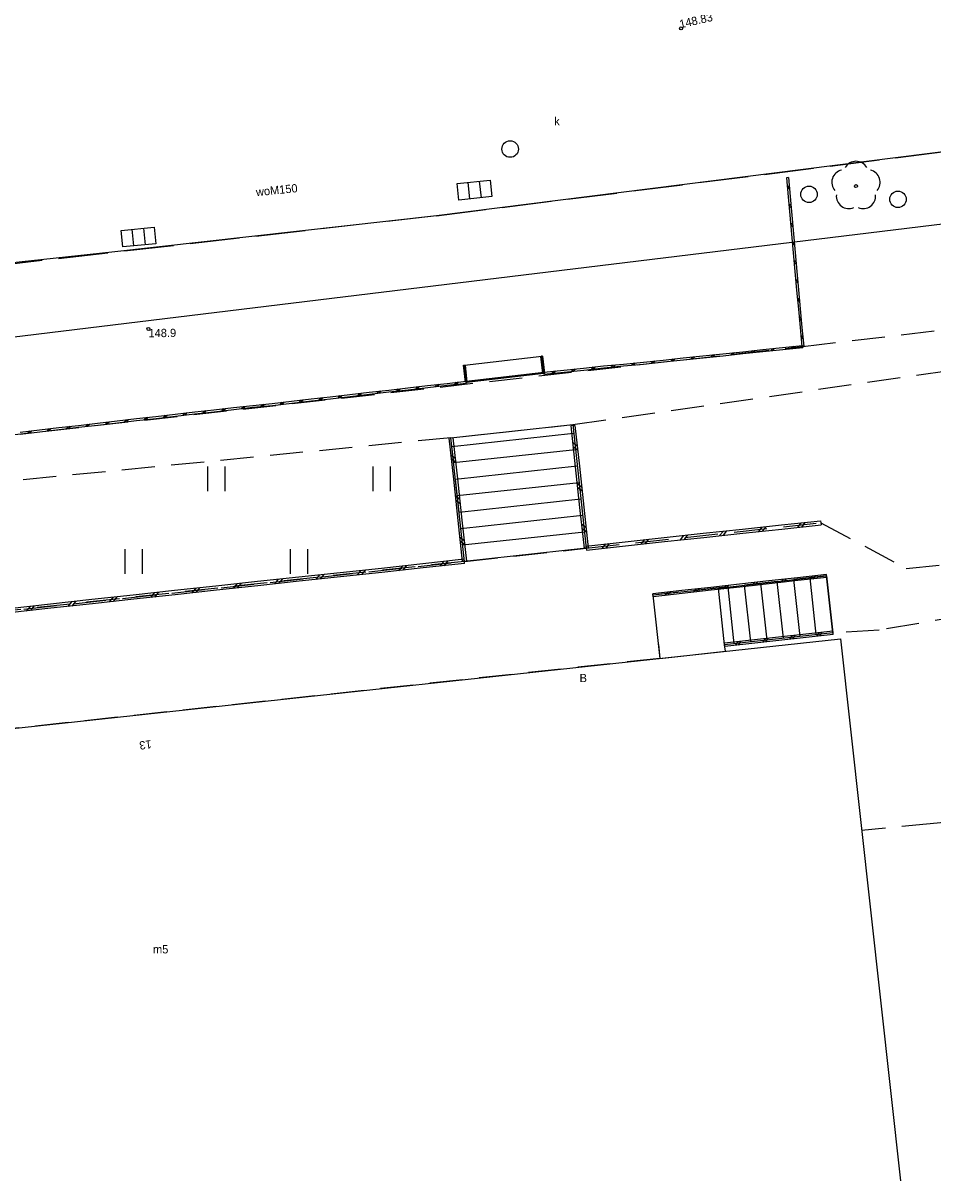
# Model space of a CAD drawing. Extents: x 7583285 to 7585126, y 6019995 to 6020809.
# Tile 39 of 54: x 7584343 to 7584370, y 6020676 to 6020711. Entities that reach past the tile are written whole.
import ezdxf
from ezdxf.enums import TextEntityAlignment as Align

# ---------------------------------------------------------------- set-up
doc = ezdxf.new("R2010")
doc.units = 0
doc.header["$MEASUREMENT"] = 0
for name, pattern in [('1_1', [0]), ('1_OTKC', [1.5, 1, -0.5]), ('1_OTKJ', [2, 1.5, -0.5]), ('1_OTKK', [0]), ('1_OTKS', [0]), ('1_OTKSG', [0]), ('1_OTZI', [1.5, 1, -0.5]), ('1_OTZT', [1.5, 1, -0.5]), ('3_EGBS', [0]), ('3_EGBSG', [0]), ('3_EGBU_A', [0]), ('4_SUPP_P', [2, 1.5, -0.5])]:
    doc.linetypes.add(name, pattern=pattern)
doc.layers.get('0').update_dxf_attribs({"linetype": 'CONTINUOUS', "lineweight": 5})
doc.layers.add('Dzialki', color=3, linetype='CONTINUOUS', lineweight=25)
for name, color, linetype in [('EADTD_T_0', 216, 'CONTINUOUS'), ('EGBB_E_T_0', 7, 'CONTINUOUS'), ('EGBB_L_0', 36, '3_EGBU_A'), ('EGBE_L_3', 7, '3_EGBS'), ('Numery_uzytkow', 3, 'CONTINUOUS'), ('OTD_L_12', 7, 'CONTINUOUS'), ('OTK_L_0', 7, '1_OTKJ'), ('OTK_L_1', 7, '1_OTKK'), ('OTK_L_2', 7, '1_OTKC'), ('OTK_L_6', 7, '1_OTKS'), ('OTR_T_0', 7, 'CONTINUOUS'), ('OTR_T_1', 7, 'CONTINUOUS'), ('OTZ_L_3', 7, '1_OTZT'), ('OTZ_T_0', 96, 'CONTINUOUS'), ('P_SUTP_L_0', 30, '4_SUPP_P'), ('SUK_E_T_4', 36, 'CONTINUOUS'), ('SUK_T_1', 36, 'CONTINUOUS'), ('SUK_T_3', 36, 'CONTINUOUS'), ('SUP_T_0', 7, 'CONTINUOUS'), ('SUP_T_2', 7, 'CONTINUOUS'), ('SUWP_E_T_0', 5, 'CONTINUOUS')]:
    doc.layers.add(name, color=color, linetype=linetype)

# ---------------------------------------------------------------- blocks, each defined once
blk = doc.blocks.new('1_OTRN')
at = {"linetype": 'Continuous'}
blk.add_circle((0, 0), 0.045, dxfattribs=at)
blk = doc.blocks.new('1_OTRS')
at = {"linetype": 'Continuous'}
blk.add_circle((0, 0), 0.045, dxfattribs=at)
blk = doc.blocks.new('1_OTZL')
at = {"linetype": 'Continuous'}
blk.add_circle((0, 0), 0.045, dxfattribs=at)
for centre, start, end in [((0, 0.375), 30.1401, 149.8599), ((-0.357, 0.116), 102.1445, 221.86), ((0.357, 0.116), 318.14, 77.8555), ((-0.22, -0.303), 174.1482, 293.8542), ((0.22, -0.303), 246.1458, 5.8518)]:
    blk.add_arc(centre, 0.375, start, end, dxfattribs=at)
blk = doc.blocks.new('1_OTZT')
at = {"linetype": 'Continuous'}
for p, q in [((-0.2625, -0.375), (-0.2625, 0.375)), ((0.2625, -0.375), (0.2625, 0.375))]:
    blk.add_line(p, q, dxfattribs=at)
blk = doc.blocks.new('4_SUKK')
at = {"linetype": 'Continuous'}
for p, q in [((-0.5, -0.25), (-0.5, 0.25)), ((-0.5, 0.25), (0.5, 0.25)), ((-0.175, 0.25), (-0.175, -0.25)), ((0.175, 0.25), (0.175, -0.25)), ((0.5, 0.25), (0.5, -0.25)), ((0.5, -0.25), (-0.5, -0.25))]:
    blk.add_line(p, q, dxfattribs=at)
blk = doc.blocks.new('4_SUKS')
at = {"linetype": 'Continuous'}
blk.add_circle((0, 0), 0.25, dxfattribs=at)
blk = doc.blocks.new('4_SUPP')
at = {"linetype": 'Continuous'}
blk.add_circle((0, 0), 0.25, dxfattribs=at)
blk = doc.blocks.new('4_SUPK')
at = {"linetype": 'Continuous'}
blk.add_circle((0, 0), 0.25, dxfattribs=at)

msp = doc.modelspace()

# ---------------------------------------------------------------- linework, layer by layer
at = {"layer": 'Dzialki'}
msp.add_line((7584377.44, 6020706.2), (7584316.88, 6020698.83), dxfattribs=at)
at = {"layer": 'EGBB_L_0', "linetype": '3_EGBU_A'}
for p, q in [((7584323.7, 6020688.08), (7584367.6, 6020692.84)), ((7584367.6, 6020692.84), (7584369.42, 6020676.45))]:
    msp.add_line(p, q, dxfattribs=at)
at = {"layer": 'EGBE_L_3', "linetype": '3_EGBS'}
for p, q in [((7584363.91, 6020694.37), (7584367.18, 6020694.74)), ((7584364.89, 6020692.75), (7584364.7, 6020694.46)), ((7584365.38, 6020692.8), (7584365.19, 6020694.52)), ((7584365.88, 6020692.86), (7584365.69, 6020694.57)), ((7584366.38, 6020692.91), (7584366.19, 6020694.63)), ((7584366.87, 6020692.97), (7584366.68, 6020694.68)), ((7584367.37, 6020693.02), (7584367.18, 6020694.74)), ((7584367.18, 6020694.74), (7584367.37, 6020693.02)), ((7584363.91, 6020694.37), (7584361.93, 6020694.16)), ((7584361.93, 6020694.16), (7584362.14, 6020692.25)), ((7584364.09, 6020692.66), (7584363.91, 6020694.37)), ((7584364.39, 6020692.69), (7584364.2, 6020694.41)), ((7584362.14, 6020692.25), (7584364.12, 6020692.47)), ((7584364.12, 6020692.47), (7584364.09, 6020692.66))]:
    msp.add_line(p, q, dxfattribs=at)
at = {"layer": 'EGBE_L_3', "linetype": '3_EGBSG'}
msp.add_line((7584367.37, 6020693.02), (7584364.09, 6020692.66), dxfattribs=at)
at = {"layer": 'OTD_L_12'}
for p, q in [((7584366.03, 6020706.79), (7584365.97, 6020706.78)), ((7584365.97, 6020706.78), (7584366.02, 6020706.21)), ((7584366.03, 6020706.79), (7584366.08, 6020706.22)), ((7584365.99, 6020706.55), (7584366.06, 6020706.5)), ((7584366, 6020706.5), (7584366.06, 6020706.45)), ((7584366.02, 6020706.21), (7584366.07, 6020705.65)), ((7584366.08, 6020706.22), (7584366.13, 6020705.65)), ((7584366.04, 6020705.99), (7584366.11, 6020705.94)), ((7584366.05, 6020705.93), (7584366.11, 6020705.88)), ((7584366.07, 6020705.65), (7584366.12, 6020705.08)), ((7584366.09, 6020705.42), (7584366.16, 6020705.37)), ((7584366.1, 6020705.36), (7584366.16, 6020705.31)), ((7584366.13, 6020705.65), (7584366.18, 6020705.09)), ((7584366.12, 6020705.08), (7584366.17, 6020704.51)), ((7584366.18, 6020705.09), (7584366.23, 6020704.52)), ((7584366.14, 6020704.85), (7584366.21, 6020704.8)), ((7584366.15, 6020704.8), (7584366.21, 6020704.75)), ((7584366.17, 6020704.51), (7584366.22, 6020703.95)), ((7584366.19, 6020704.29), (7584366.26, 6020704.24)), ((7584366.23, 6020704.52), (7584366.28, 6020703.95)), ((7584366.2, 6020704.23), (7584366.26, 6020704.18)), ((7584366.22, 6020703.95), (7584366.27, 6020703.38)), ((7584366.28, 6020703.95), (7584366.33, 6020703.39)), ((7584366.24, 6020703.72), (7584366.31, 6020703.67)), ((7584366.25, 6020703.66), (7584366.31, 6020703.61)), ((7584366.27, 6020703.38), (7584366.33, 6020702.81)), ((7584366.33, 6020703.39), (7584366.38, 6020702.82)), ((7584366.29, 6020703.15), (7584366.36, 6020703.1)), ((7584366.3, 6020703.1), (7584366.36, 6020703.05)), ((7584366.33, 6020702.81), (7584366.38, 6020702.25)), ((7584366.35, 6020702.59), (7584366.41, 6020702.54)), ((7584366.35, 6020702.53), (7584366.41, 6020702.48)), ((7584366.38, 6020702.82), (7584366.43, 6020702.25)), ((7584366.38, 6020702.25), (7584366.43, 6020701.68)), ((7584366.43, 6020702.25), (7584366.49, 6020701.69)), ((7584366.4, 6020702.02), (7584366.46, 6020701.97)), ((7584366.4, 6020701.96), (7584366.47, 6020701.91)), ((7584363.44, 6020701.4), (7584364.04, 6020701.46)), ((7584364.04, 6020701.46), (7584364.65, 6020701.52)), ((7584364.05, 6020701.4), (7584364.65, 6020701.47)), ((7584364.29, 6020701.43), (7584364.35, 6020701.49)), ((7584364.35, 6020701.43), (7584364.41, 6020701.5)), ((7584364.65, 6020701.52), (7584365.25, 6020701.59)), ((7584364.65, 6020701.47), (7584365.25, 6020701.53)), ((7584364.89, 6020701.49), (7584364.95, 6020701.56)), ((7584364.95, 6020701.5), (7584365.01, 6020701.56)), ((7584365.25, 6020701.59), (7584365.85, 6020701.65)), ((7584365.25, 6020701.53), (7584365.86, 6020701.59)), ((7584365.5, 6020701.55), (7584365.55, 6020701.62)), ((7584365.56, 6020701.56), (7584365.61, 6020701.62)), ((7584365.85, 6020701.65), (7584366.45, 6020701.71)), ((7584365.86, 6020701.59), (7584366.46, 6020701.65)), ((7584366.1, 6020701.62), (7584366.15, 6020701.68)), ((7584366.16, 6020701.62), (7584366.21, 6020701.69)), ((7584366.49, 6020701.69), (7584366.43, 6020701.68)), ((7584366.45, 6020701.71), (7584366.46, 6020701.65)), ((7584356.26, 6020700.6), (7584356.2, 6020701.12)), ((7584356.2, 6020701.12), (7584356.26, 6020701.12)), ((7584356.31, 6020700.61), (7584356.26, 6020701.12)), ((7584358.54, 6020701.38), (7584358.6, 6020701.39)), ((7584358.6, 6020700.87), (7584358.54, 6020701.38)), ((7584358.63, 6020701.13), (7584358.57, 6020701.18)), ((7584358.64, 6020701.08), (7584358.57, 6020701.12)), ((7584358.66, 6020700.87), (7584358.6, 6020701.39)), ((7584360.43, 6020701.09), (7584361.04, 6020701.15)), ((7584360.68, 6020701.05), (7584360.73, 6020701.12)), ((7584360.74, 6020701.06), (7584360.79, 6020701.12)), ((7584361.04, 6020701.15), (7584361.64, 6020701.21)), ((7584361.04, 6020701.09), (7584361.64, 6020701.15)), ((7584361.28, 6020701.12), (7584361.34, 6020701.18)), ((7584361.34, 6020701.12), (7584361.4, 6020701.19)), ((7584361.64, 6020701.21), (7584362.24, 6020701.27)), ((7584361.64, 6020701.15), (7584362.25, 6020701.22)), ((7584361.88, 6020701.18), (7584361.94, 6020701.24)), ((7584361.94, 6020701.18), (7584362, 6020701.25)), ((7584362.24, 6020701.27), (7584362.84, 6020701.34)), ((7584362.25, 6020701.22), (7584362.85, 6020701.28)), ((7584362.49, 6020701.24), (7584362.54, 6020701.31)), ((7584362.55, 6020701.25), (7584362.6, 6020701.31)), ((7584362.84, 6020701.34), (7584363.44, 6020701.4)), ((7584362.85, 6020701.28), (7584363.45, 6020701.34)), ((7584363.09, 6020701.3), (7584363.14, 6020701.37)), ((7584363.15, 6020701.31), (7584363.2, 6020701.37)), ((7584363.45, 6020701.34), (7584364.05, 6020701.4)), ((7584363.69, 6020701.37), (7584363.74, 6020701.43)), ((7584363.75, 6020701.37), (7584363.8, 6020701.44)), ((7584356.29, 6020700.86), (7584356.22, 6020700.91)), ((7584356.29, 6020700.81), (7584356.23, 6020700.86)), ((7584358.6, 6020700.87), (7584358.66, 6020700.87)), ((7584358.63, 6020700.9), (7584359.23, 6020700.96)), ((7584358.63, 6020700.9), (7584358.63, 6020700.84)), ((7584358.63, 6020700.84), (7584359.24, 6020700.9)), ((7584358.87, 6020700.86), (7584358.93, 6020700.93)), ((7584358.93, 6020700.87), (7584358.99, 6020700.94)), ((7584359.23, 6020700.96), (7584359.83, 6020701.02)), ((7584359.24, 6020700.9), (7584359.84, 6020700.96)), ((7584359.48, 6020700.93), (7584359.53, 6020700.99)), ((7584359.54, 6020700.93), (7584359.59, 6020701)), ((7584359.83, 6020701.02), (7584360.43, 6020701.09)), ((7584359.84, 6020700.96), (7584360.44, 6020701.03)), ((7584360.08, 6020700.99), (7584360.13, 6020701.06)), ((7584360.14, 6020701), (7584360.19, 6020701.06)), ((7584360.44, 6020701.03), (7584361.04, 6020701.09)), ((7584353.94, 6020700.36), (7584354.52, 6020700.43)), ((7584354.52, 6020700.43), (7584355.11, 6020700.5)), ((7584354.53, 6020700.37), (7584355.12, 6020700.44)), ((7584354.76, 6020700.4), (7584354.82, 6020700.46)), ((7584354.82, 6020700.41), (7584354.87, 6020700.47)), ((7584355.11, 6020700.5), (7584355.7, 6020700.56)), ((7584355.12, 6020700.44), (7584355.7, 6020700.51)), ((7584355.35, 6020700.47), (7584355.4, 6020700.53)), ((7584355.41, 6020700.47), (7584355.46, 6020700.54)), ((7584355.7, 6020700.56), (7584356.28, 6020700.63)), ((7584355.7, 6020700.51), (7584356.29, 6020700.57)), ((7584355.94, 6020700.53), (7584355.99, 6020700.6)), ((7584356, 6020700.54), (7584356.05, 6020700.61)), ((7584356.26, 6020700.6), (7584356.31, 6020700.61)), ((7584356.28, 6020700.63), (7584356.29, 6020700.57)), ((7584351, 6020700.03), (7584351.59, 6020700.1)), ((7584351.24, 6020700), (7584351.29, 6020700.06)), ((7584351.3, 6020700), (7584351.35, 6020700.07)), ((7584351.59, 6020700.1), (7584352.17, 6020700.16)), ((7584351.6, 6020700.04), (7584352.18, 6020700.1)), ((7584351.83, 6020700.06), (7584351.88, 6020700.13)), ((7584351.89, 6020700.07), (7584351.94, 6020700.14)), ((7584352.17, 6020700.16), (7584352.76, 6020700.23)), ((7584352.18, 6020700.1), (7584352.77, 6020700.17)), ((7584352.42, 6020700.13), (7584352.47, 6020700.2)), ((7584352.48, 6020700.14), (7584352.53, 6020700.2)), ((7584352.76, 6020700.23), (7584353.35, 6020700.3)), ((7584352.77, 6020700.17), (7584353.36, 6020700.24)), ((7584353, 6020700.2), (7584353.06, 6020700.26)), ((7584353.06, 6020700.2), (7584353.11, 6020700.27)), ((7584353.35, 6020700.3), (7584353.94, 6020700.36)), ((7584353.36, 6020700.24), (7584353.94, 6020700.31)), ((7584353.59, 6020700.27), (7584353.64, 6020700.33)), ((7584353.65, 6020700.27), (7584353.7, 6020700.34)), ((7584353.94, 6020700.31), (7584354.53, 6020700.37)), ((7584354.18, 6020700.33), (7584354.23, 6020700.4)), ((7584354.24, 6020700.34), (7584354.29, 6020700.4)), ((7584348.07, 6020699.7), (7584348.65, 6020699.76)), ((7584348.31, 6020699.66), (7584348.36, 6020699.73)), ((7584348.37, 6020699.67), (7584348.42, 6020699.74)), ((7584348.65, 6020699.76), (7584349.24, 6020699.83)), ((7584348.66, 6020699.7), (7584349.25, 6020699.77)), ((7584348.9, 6020699.73), (7584348.95, 6020699.8)), ((7584348.95, 6020699.74), (7584349.01, 6020699.8)), ((7584349.24, 6020699.83), (7584349.83, 6020699.9)), ((7584349.25, 6020699.77), (7584349.83, 6020699.84)), ((7584349.48, 6020699.8), (7584349.53, 6020699.86)), ((7584349.54, 6020699.8), (7584349.59, 6020699.87)), ((7584349.83, 6020699.9), (7584350.41, 6020699.96)), ((7584349.83, 6020699.84), (7584350.42, 6020699.9)), ((7584350.07, 6020699.86), (7584350.12, 6020699.93)), ((7584350.13, 6020699.87), (7584350.18, 6020699.94)), ((7584350.41, 6020699.96), (7584351, 6020700.03)), ((7584350.42, 6020699.9), (7584351.01, 6020699.97)), ((7584350.66, 6020699.93), (7584350.71, 6020700)), ((7584350.71, 6020699.94), (7584350.77, 6020700)), ((7584351.01, 6020699.97), (7584351.6, 6020700.04)), ((7584344.55, 6020699.29), (7584345.13, 6020699.36)), ((7584345.13, 6020699.36), (7584345.72, 6020699.43)), ((7584345.14, 6020699.3), (7584345.73, 6020699.37)), ((7584345.38, 6020699.33), (7584345.43, 6020699.39)), ((7584345.43, 6020699.34), (7584345.49, 6020699.4)), ((7584345.72, 6020699.43), (7584346.31, 6020699.5)), ((7584345.73, 6020699.37), (7584346.31, 6020699.44)), ((7584345.96, 6020699.4), (7584346.01, 6020699.46)), ((7584346.02, 6020699.4), (7584346.07, 6020699.47)), ((7584346.31, 6020699.5), (7584346.89, 6020699.56)), ((7584346.31, 6020699.44), (7584346.9, 6020699.5)), ((7584346.55, 6020699.46), (7584346.6, 6020699.53)), ((7584346.61, 6020699.47), (7584346.66, 6020699.54)), ((7584346.89, 6020699.56), (7584347.48, 6020699.63)), ((7584346.9, 6020699.5), (7584347.49, 6020699.57)), ((7584347.14, 6020699.53), (7584347.19, 6020699.6)), ((7584347.19, 6020699.54), (7584347.25, 6020699.6)), ((7584347.48, 6020699.63), (7584348.07, 6020699.7)), ((7584347.49, 6020699.57), (7584348.07, 6020699.64)), ((7584347.72, 6020699.6), (7584347.77, 6020699.66)), ((7584347.78, 6020699.6), (7584347.83, 6020699.67)), ((7584348.07, 6020699.64), (7584348.66, 6020699.7)), ((7584342.79, 6020699.09), (7584343.37, 6020699.16)), ((7584342.79, 6020699.03), (7584343.38, 6020699.1)), ((7584343.03, 6020699.06), (7584343.08, 6020699.13)), ((7584343.09, 6020699.07), (7584343.14, 6020699.13)), ((7584343.37, 6020699.16), (7584343.96, 6020699.23)), ((7584343.38, 6020699.1), (7584343.97, 6020699.17)), ((7584343.62, 6020699.13), (7584343.67, 6020699.19)), ((7584343.67, 6020699.14), (7584343.73, 6020699.2)), ((7584343.96, 6020699.23), (7584344.55, 6020699.29)), ((7584343.97, 6020699.17), (7584344.55, 6020699.24)), ((7584344.2, 6020699.2), (7584344.25, 6020699.26)), ((7584344.26, 6020699.2), (7584344.31, 6020699.27)), ((7584344.55, 6020699.24), (7584345.14, 6020699.3)), ((7584344.79, 6020699.26), (7584344.84, 6020699.33)), ((7584344.85, 6020699.27), (7584344.9, 6020699.33)), ((7584359.57, 6020699.29), (7584359.45, 6020699.28)), ((7584359.45, 6020699.28), (7584359.58, 6020698.04)), ((7584359.57, 6020699.29), (7584359.71, 6020698.06)), ((7584355.88, 6020698.92), (7584355.76, 6020698.91)), ((7584355.76, 6020698.91), (7584355.9, 6020697.67)), ((7584355.88, 6020698.92), (7584356.02, 6020697.68)), ((7584359.5, 6020698.79), (7584359.64, 6020698.68)), ((7584359.51, 6020698.66), (7584359.65, 6020698.55)), ((7584355.81, 6020698.41), (7584355.95, 6020698.3)), ((7584355.83, 6020698.29), (7584355.97, 6020698.18)), ((7584359.58, 6020698.04), (7584359.71, 6020696.81)), ((7584359.71, 6020698.06), (7584359.84, 6020696.82)), ((7584355.9, 6020697.67), (7584356.03, 6020696.42)), ((7584356.02, 6020697.68), (7584356.15, 6020696.43)), ((7584359.63, 6020697.55), (7584359.77, 6020697.44)), ((7584359.65, 6020697.43), (7584359.79, 6020697.32)), ((7584355.95, 6020697.17), (7584356.09, 6020697.06)), ((7584355.96, 6020697.04), (7584356.1, 6020696.93)), ((7584359.71, 6020696.81), (7584359.85, 6020695.58)), ((7584359.84, 6020696.82), (7584359.97, 6020695.59)), ((7584356.03, 6020696.42), (7584356.16, 6020695.18)), ((7584356.15, 6020696.43), (7584356.29, 6020695.19)), ((7584359.77, 6020696.32), (7584359.91, 6020696.21)), ((7584364.64, 6020696.16), (7584365.82, 6020696.29)), ((7584365.12, 6020696.08), (7584365.23, 6020696.22)), ((7584365.24, 6020696.1), (7584365.35, 6020696.23)), ((7584365.82, 6020696.29), (7584367, 6020696.41)), ((7584365.83, 6020696.16), (7584367.02, 6020696.29)), ((7584366.31, 6020696.21), (7584366.41, 6020696.35)), ((7584366.43, 6020696.22), (7584366.53, 6020696.36)), ((7584367, 6020696.41), (7584367.02, 6020696.29)), ((7584356.08, 6020695.92), (7584356.22, 6020695.81)), ((7584359.78, 6020696.19), (7584359.92, 6020696.08)), ((7584361.09, 6020695.77), (7584362.27, 6020695.9)), ((7584362.27, 6020695.9), (7584363.45, 6020696.03)), ((7584362.28, 6020695.78), (7584363.47, 6020695.9)), ((7584362.76, 6020695.83), (7584362.86, 6020695.96)), ((7584362.88, 6020695.84), (7584362.98, 6020695.98)), ((7584363.45, 6020696.03), (7584364.64, 6020696.16)), ((7584363.47, 6020695.9), (7584364.65, 6020696.03)), ((7584363.94, 6020695.96), (7584364.05, 6020696.09)), ((7584364.06, 6020695.97), (7584364.16, 6020696.11)), ((7584364.65, 6020696.03), (7584365.83, 6020696.16)), ((7584356.1, 6020695.8), (7584356.24, 6020695.69)), ((7584359.97, 6020695.59), (7584359.85, 6020695.58)), ((7584359.9, 6020695.64), (7584361.09, 6020695.77)), ((7584359.9, 6020695.64), (7584359.92, 6020695.52)), ((7584359.92, 6020695.52), (7584361.1, 6020695.65)), ((7584360.39, 6020695.57), (7584360.5, 6020695.71)), ((7584360.51, 6020695.58), (7584360.61, 6020695.72)), ((7584361.1, 6020695.65), (7584362.28, 6020695.78)), ((7584361.57, 6020695.7), (7584361.68, 6020695.84)), ((7584361.69, 6020695.71), (7584361.8, 6020695.85)), ((7584356.22, 6020695.25), (7584354.97, 6020695.11)), ((7584355.59, 6020695.18), (7584355.48, 6020695.04)), ((7584355.72, 6020695.19), (7584355.61, 6020695.05)), ((7584356.29, 6020695.19), (7584356.16, 6020695.18)), ((7584356.23, 6020695.12), (7584356.22, 6020695.25)), ((7584352.47, 6020694.84), (7584351.22, 6020694.7)), ((7584353.72, 6020694.97), (7584352.47, 6020694.84)), ((7584353.73, 6020694.85), (7584352.48, 6020694.71)), ((7584353.09, 6020694.91), (7584352.98, 6020694.77)), ((7584353.22, 6020694.92), (7584353.11, 6020694.78)), ((7584354.97, 6020695.11), (7584353.72, 6020694.97)), ((7584354.98, 6020694.99), (7584353.73, 6020694.85)), ((7584354.34, 6020695.04), (7584354.23, 6020694.9)), ((7584354.47, 6020695.06), (7584354.36, 6020694.92)), ((7584356.23, 6020695.12), (7584354.98, 6020694.99)), ((7584349.97, 6020694.57), (7584348.71, 6020694.43)), ((7584349.34, 6020694.5), (7584349.23, 6020694.36)), ((7584349.47, 6020694.51), (7584349.35, 6020694.38)), ((7584351.22, 6020694.7), (7584349.97, 6020694.57)), ((7584351.23, 6020694.58), (7584349.98, 6020694.44)), ((7584350.59, 6020694.64), (7584350.48, 6020694.5)), ((7584350.72, 6020694.65), (7584350.6, 6020694.51)), ((7584352.48, 6020694.71), (7584351.23, 6020694.58)), ((7584351.84, 6020694.77), (7584351.73, 6020694.63)), ((7584351.97, 6020694.78), (7584351.86, 6020694.65)), ((7584364.55, 6020694.49), (7584363.68, 6020694.39)), ((7584365.43, 6020694.59), (7584364.55, 6020694.49)), ((7584365.44, 6020694.5), (7584364.56, 6020694.4)), ((7584364.99, 6020694.54), (7584364.91, 6020694.44)), ((7584365.08, 6020694.55), (7584365, 6020694.45)), ((7584366.3, 6020694.68), (7584365.43, 6020694.59)), ((7584366.31, 6020694.6), (7584365.44, 6020694.5)), ((7584365.87, 6020694.63), (7584365.79, 6020694.54)), ((7584365.95, 6020694.64), (7584365.88, 6020694.55)), ((7584367.18, 6020694.78), (7584366.3, 6020694.68)), ((7584367.19, 6020694.69), (7584366.31, 6020694.6)), ((7584366.74, 6020694.73), (7584366.66, 6020694.64)), ((7584366.83, 6020694.74), (7584366.75, 6020694.64)), ((7584367.19, 6020694.69), (7584367.18, 6020694.78)), ((7584346.21, 6020694.16), (7584344.96, 6020694.03)), ((7584345.71, 6020694.11), (7584345.6, 6020693.97)), ((7584347.46, 6020694.3), (7584346.21, 6020694.16)), ((7584347.48, 6020694.17), (7584346.23, 6020694.04)), ((7584346.84, 6020694.23), (7584346.73, 6020694.09)), ((7584346.96, 6020694.24), (7584346.85, 6020694.1)), ((7584348.71, 6020694.43), (7584347.46, 6020694.3)), ((7584348.73, 6020694.31), (7584347.48, 6020694.17)), ((7584348.09, 6020694.36), (7584347.98, 6020694.23)), ((7584348.21, 6020694.38), (7584348.1, 6020694.24)), ((7584349.98, 6020694.44), (7584348.73, 6020694.31)), ((7584362.8, 6020694.3), (7584361.93, 6020694.2)), ((7584361.94, 6020694.11), (7584361.93, 6020694.2)), ((7584362.81, 6020694.21), (7584361.94, 6020694.11)), ((7584362.37, 6020694.25), (7584362.29, 6020694.15)), ((7584362.45, 6020694.26), (7584362.37, 6020694.16)), ((7584363.68, 6020694.39), (7584362.8, 6020694.3)), ((7584363.69, 6020694.31), (7584362.81, 6020694.21)), ((7584363.24, 6020694.34), (7584363.16, 6020694.25)), ((7584363.33, 6020694.35), (7584363.25, 6020694.26)), ((7584364.56, 6020694.4), (7584363.69, 6020694.31)), ((7584364.12, 6020694.44), (7584364.04, 6020694.34)), ((7584364.2, 6020694.45), (7584364.13, 6020694.35)), ((7584343.71, 6020693.89), (7584342.46, 6020693.75)), ((7584343.72, 6020693.77), (7584342.47, 6020693.63)), ((7584343.09, 6020693.82), (7584342.97, 6020693.68)), ((7584343.21, 6020693.84), (7584343.1, 6020693.7)), ((7584344.96, 6020694.03), (7584343.71, 6020693.89)), ((7584344.98, 6020693.9), (7584343.72, 6020693.77)), ((7584344.34, 6020693.96), (7584344.23, 6020693.82)), ((7584344.46, 6020693.97), (7584344.35, 6020693.83)), ((7584346.23, 6020694.04), (7584344.98, 6020693.9)), ((7584345.59, 6020694.09), (7584345.48, 6020693.96)), ((7584367.37, 6020693.07), (7584366.55, 6020692.98)), ((7584367.38, 6020692.97), (7584367.37, 6020693.07)), ((7584364.91, 6020692.8), (7584364.09, 6020692.71)), ((7584364.1, 6020692.61), (7584364.09, 6020692.71)), ((7584364.5, 6020692.75), (7584364.42, 6020692.65)), ((7584364.58, 6020692.76), (7584364.51, 6020692.65)), ((7584365.73, 6020692.89), (7584364.91, 6020692.8)), ((7584365.74, 6020692.79), (7584364.92, 6020692.7)), ((7584365.32, 6020692.84), (7584365.24, 6020692.74)), ((7584365.4, 6020692.85), (7584365.33, 6020692.75)), ((7584366.55, 6020692.98), (7584365.73, 6020692.89)), ((7584366.56, 6020692.88), (7584365.74, 6020692.79)), ((7584366.14, 6020692.94), (7584366.06, 6020692.83)), ((7584366.22, 6020692.94), (7584366.15, 6020692.84)), ((7584367.38, 6020692.97), (7584366.56, 6020692.88)), ((7584366.96, 6020693.03), (7584366.88, 6020692.92)), ((7584367.04, 6020693.04), (7584366.97, 6020692.93)), ((7584364.92, 6020692.7), (7584364.1, 6020692.61))]:
    msp.add_line(p, q, dxfattribs=at)
at = {"layer": 'OTK_L_0', "linetype": '1_OTKJ'}
for q in [(7584376.73, 6020708.33), (7584311.36, 6020700.63)]:
    msp.add_line((7584355.38, 6020705.63), q, dxfattribs=at)
at = {"layer": 'OTK_L_1', "linetype": '1_OTKK'}
for p, q in [((7584376.73, 6020708.33), (7584355.38, 6020705.63)), ((7584355.38, 6020705.63), (7584345.56, 6020704.53)), ((7584345.56, 6020704.53), (7584336.14, 6020703.51))]:
    msp.add_line(p, q, dxfattribs=at)
at = {"layer": 'OTK_L_2', "linetype": '1_OTKC'}
for p, q in [((7584366.46, 6020701.68), (7584377.16, 6020702.95)), ((7584331.64, 6020697.79), (7584366.46, 6020701.68)), ((7584359.51, 6020699.32), (7584372.69, 6020701.21)), ((7584355.82, 6020698.92), (7584359.51, 6020699.32)), ((7584355.82, 6020698.92), (7584332.63, 6020696.64)), ((7584359.91, 6020695.58), (7584367.01, 6020696.35)), ((7584367.01, 6020696.35), (7584369.59, 6020694.97)), ((7584356.23, 6020695.18), (7584359.91, 6020695.58)), ((7584332.46, 6020692.61), (7584356.23, 6020695.18)), ((7584369.59, 6020694.97), (7584373.72, 6020695.39)), ((7584367.18, 6020694.74), (7584361.93, 6020694.16)), ((7584367.37, 6020693.02), (7584367.18, 6020694.74)), ((7584361.93, 6020694.16), (7584362.14, 6020692.25)), ((7584372.93, 6020693.82), (7584368.77, 6020693.1)), ((7584368.77, 6020693.1), (7584367.37, 6020693.02)), ((7584362.14, 6020692.25), (7584323.7, 6020688.08))]:
    msp.add_line(p, q, dxfattribs=at)
at = {"layer": 'OTK_L_6', "linetype": '1_OTKS'}
for p, q in [((7584356.23, 6020701.12), (7584358.57, 6020701.39)), ((7584356.29, 6020700.6), (7584356.23, 6020701.12)), ((7584356.29, 6020700.6), (7584358.63, 6020700.87)), ((7584355.82, 6020698.92), (7584359.51, 6020699.32)), ((7584359.51, 6020699.32), (7584359.91, 6020695.58)), ((7584359.91, 6020695.58), (7584356.23, 6020695.18))]:
    msp.add_line(p, q, dxfattribs=at)
at = {"layer": 'OTK_L_6', "linetype": '1_OTKSG'}
for p, q in [((7584358.63, 6020700.87), (7584358.57, 6020701.39)), ((7584356.23, 6020695.18), (7584355.82, 6020698.92))]:
    msp.add_line(p, q, dxfattribs=at)
at = {"layer": 'OTK_L_6', "linetype": '1_1'}
for p, q in [((7584358.63, 6020700.89), (7584356.28, 6020700.62)), ((7584355.85, 6020698.66), (7584359.53, 6020699.06)), ((7584355.9, 6020698.17), (7584359.59, 6020698.56)), ((7584355.96, 6020697.67), (7584359.64, 6020698.07)), ((7584356.01, 6020697.17), (7584359.7, 6020697.57)), ((7584356.07, 6020696.67), (7584359.75, 6020697.07)), ((7584356.12, 6020696.18), (7584359.8, 6020696.58)), ((7584356.17, 6020695.68), (7584359.86, 6020696.08))]:
    msp.add_line(p, q, dxfattribs=at)
for p in [(7584358.57, 6020701.39), (7584356.23, 6020695.18)]:
    msp.add_point(p, dxfattribs=at)
at = {"layer": 'OTZ_L_3', "linetype": '1_OTZI'}
for p, q in [((7584355.82, 6020698.92), (7584332.63, 6020696.64)), ((7584356.23, 6020695.18), (7584355.82, 6020698.92)), ((7584356.23, 6020695.18), (7584332.46, 6020692.61))]:
    msp.add_line(p, q, dxfattribs=at)
at = {"layer": 'P_SUTP_L_0', "linetype": '4_SUPP_P'}
msp.add_line((7584370.95, 6020687.31), (7584368.24, 6020687.04), dxfattribs=at)

# ---------------------------------------------------------------- block references
at = {"layer": 'OTR_T_0', "rotation": 0.413845}
msp.add_blockref('1_OTRS', (7584362.78, 6020711.3), dxfattribs=at)
at = {"layer": 'OTR_T_1', "rotation": 0.413845}
msp.add_blockref('1_OTRN', (7584346.67, 6020702.21), dxfattribs=at)
at = {"layer": 'OTZ_L_3'}
for p in [(7584348.73, 6020697.68), (7584353.73, 6020697.68), (7584346.23, 6020695.18), (7584351.23, 6020695.18)]:
    msp.add_blockref('1_OTZT', p, dxfattribs=at)
at = {"layer": 'OTZ_T_0'}
msp.add_blockref('1_OTZL', (7584368.07, 6020706.53), dxfattribs=at)
at = {"layer": 'SUK_T_1'}
for p, rotation in [((7584356.53, 6020706.41), 6.040745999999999), ((7584346.37, 6020704.99), 5.399856)]:
    msp.add_blockref('4_SUKK', p, dxfattribs=dict(at, rotation=rotation))
at = {"layer": 'SUK_T_3'}
msp.add_blockref('4_SUKS', (7584357.61, 6020707.65), dxfattribs=at)
at = {"layer": 'SUP_T_0'}
msp.add_blockref('4_SUPK', (7584369.34, 6020706.13), dxfattribs=at)
at = {"layer": 'SUP_T_2'}
msp.add_blockref('4_SUPP', (7584366.65, 6020706.28), dxfattribs=at)

# ---------------------------------------------------------------- texts
at = {"layer": 'EADTD_T_0'}
msp.add_text('13', height=0.25, rotation=187.317, dxfattribs=at).set_placement((7584346.75, 6020689.78))
at = {"layer": 'EGBB_E_T_0'}
msp.add_text('m5', height=0.25, dxfattribs=at).set_placement((7584347.04, 6020683.45), align=Align.MIDDLE)
at = {"layer": 'Numery_uzytkow'}
msp.add_text('B', height=0.25, dxfattribs=at).set_placement((7584359.71, 6020691.53))
at = {"layer": 'OTR_T_0'}
msp.add_text('148.83', height=0.25, rotation=12.9939, dxfattribs=at).set_placement((7584362.76, 6020711.3))
at = {"layer": 'OTR_T_1'}
msp.add_text('148.9', height=0.25, rotation=0.414, dxfattribs=at).set_placement((7584346.67, 6020702.21), align=Align.TOP_LEFT)
at = {"layer": 'SUK_E_T_4'}
msp.add_text('k', height=0.25, dxfattribs=at).set_placement((7584359.11, 6020708.62), align=Align.TOP_RIGHT)
at = {"layer": 'SUWP_E_T_0'}
msp.add_text('woM150', height=0.25, rotation=5.69, dxfattribs=at).set_placement((7584350.55, 6020706.41), align=Align.MIDDLE)

doc.saveas('drawing.dxf')
